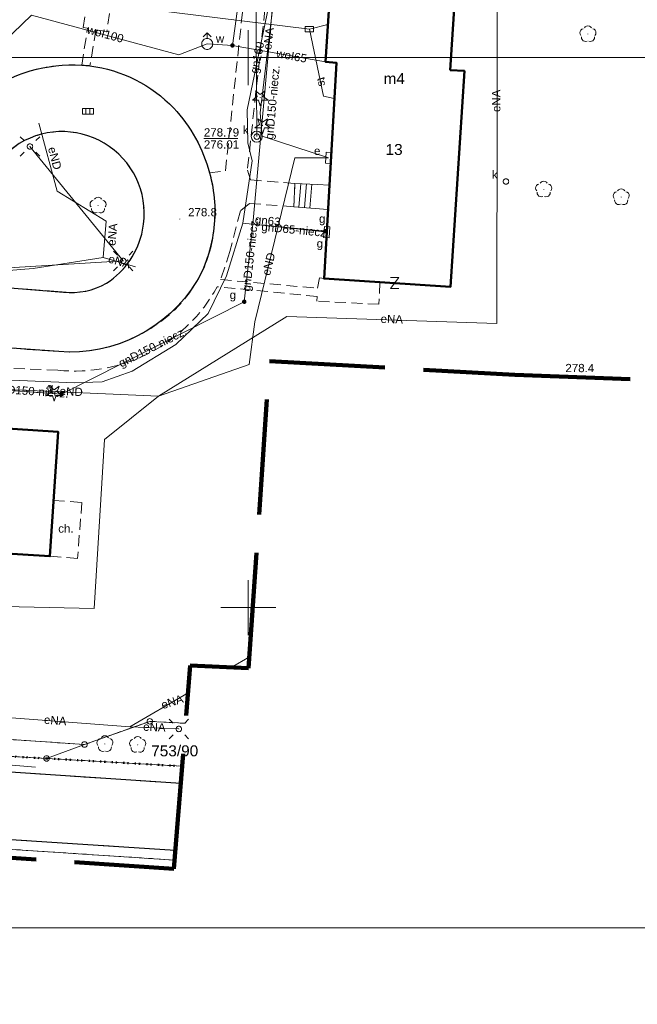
# Model space of a CAD drawing. Extents: x 0 to 6568752, y 0 to 5584302.
# Tile 27 of 58: x 6568579 to 6568635, y 5583914 to 5584003. Entities that reach past the tile are written whole.
import ezdxf
from ezdxf.enums import TextEntityAlignment as Align

# ---------------------------------------------------------------- set-up
doc = ezdxf.new("R2010")
doc.units = 0
doc.header["$PDSIZE"] = 0.75
for name, pattern in [('GAK', [3.5, 2, -0.7, 0.1, -0.7]), ('KROPK2', [1, 0.05, -0.95]), ('PRZER1-1', [1, 0.5, -0.5]), ('PRZER2-1', [1.5, 1, -0.5]), ('PRZER3-1', [2, 1.5, -0.5])]:
    doc.linetypes.add(name, pattern=pattern)
doc.layers.get('0').update_dxf_attribs({"linetype": 'CONTINUOUS'})
doc.layers.get('Defpoints').update_dxf_attribs({"linetype": 'CONTINUOUS'})
for name, color, linetype, lineweight in [('EGBS', 7, 'CONTINUOUS', 18), ('EGBU', 7, 'CONTINUOUS', 50), ('EGBU_O', 7, 'CONTINUOUS', 50), ('EGDE', 7, 'CONTINUOUS', 18), ('EGDE_O', 7, 'CONTINUOUS', 18), ('EGPG', 7, 'CONTINUOUS', 18), ('GEPADR_O', 7, 'CONTINUOUS', 18), ('GEPPHC', 7, 'CONTINUOUS', 18), ('GESJAE', 7, 'CONTINUOUS', 50), ('GUPPRZ_O', 7, 'CONTINUOUS', 18), ('OTKC', 7, 'CONTINUOUS', 18), ('OTKC_O', 7, 'CONTINUOUS', 18), ('OTKJ', 7, 'CONTINUOUS', 18), ('OTKK', 7, 'CONTINUOUS', 25), ('OTRN', 7, 'CONTINUOUS', 13), ('OTRN_O', 7, 'CONTINUOUS', 13), ('ramka sekcji', 7, 'CONTINUOUS', 18), ('siec', 7, 'GAK', 70), ('SUEO', 7, 'CONTINUOUS', 18), ('SUPK', 7, 'CONTINUOUS', 18), ('SUPW', 7, 'CONTINUOUS', 18), ('SUPW_O', 7, 'CONTINUOUS', 18), ('zakres', 6, 'PRZER3-1', 106)]:
    doc.layers.add(name, color=color, linetype=linetype, lineweight=lineweight)
for name, color, linetype, lineweight, true_color in [('EGUG', 7, 'CONTINUOUS', 18, 0x008000), ('OTZG', 7, 'CONTINUOUS', 18, 0x008000), ('OTZL', 7, 'CONTINUOUS', 18, 0x008000), ('SUEP', 1, 'CONTINUOUS', 18, 0xff0000), ('SUEP_O', 1, 'CONTINUOUS', 18, 0xff0000), ('SUES', 1, 'CONTINUOUS', 18, 0xff0000), ('SUES_O', 1, 'CONTINUOUS', 18, 0xff0000), ('SUGP', 7, 'CONTINUOUS', 18, 0xbfbf00), ('SUGP_O', 7, 'CONTINUOUS', 18, 0xbfbf00), ('SUGS', 7, 'CONTINUOUS', 18, 0xbfbf00), ('SUGS_O', 7, 'CONTINUOUS', 18, 0xbfbf00), ('SUGU', 7, 'CONTINUOUS', 18, 0xbfbf00), ('SUGU_O', 7, 'CONTINUOUS', 18, 0xbfbf00), ('SUGW', 7, 'CONTINUOUS', 18, 0xbfbf00), ('SUGW_O', 7, 'CONTINUOUS', 18, 0xbfbf00), ('SUKK', 7, 'CONTINUOUS', 18, 0x803300), ('SUKP', 7, 'CONTINUOUS', 18, 0x803300), ('SUKS', 7, 'CONTINUOUS', 18, 0x803300), ('SUKS_O', 7, 'CONTINUOUS', 18, 0x803300), ('SUTP', 7, 'CONTINUOUS', 18, 0xff9100), ('SUTP_O', 7, 'CONTINUOUS', 18, 0xff9100), ('SUWH', 5, 'CONTINUOUS', 18, 0x0000ff), ('SUWP', 5, 'CONTINUOUS', 18, 0x0000ff), ('SUWP_O', 5, 'CONTINUOUS', 18, 0x0000ff), ('SUWW', 5, 'CONTINUOUS', 18, 0x0000ff), ('SUWW_O', 5, 'CONTINUOUS', 18, 0x0000ff)]:
    doc.layers.add(name, color=color, linetype=linetype, lineweight=lineweight, true_color=true_color)
doc.styles.add('Arial', font='arial.ttf')
doc.styles.add('GEO-INFO', font='arial.ttf')
doc.dimstyles.get("Standard").update_dxf_attribs({"dimtxt": 0.18, "dimasz": 0.18, "dimexe": 0.18, "dimexo": 0.0625, "dimgap": 0.09, "dimtad": 0, "dimtih": 1, "dimtoh": 1, "dimdec": 4, "dimzin": 0, "dimdsep": 46, "dimtxsty": 'Standard', "dimcen": 0.09, "dimadec": 0, "dimazin": 0, "dimtfac": 1, "dimtdec": 4, "dimtofl": 0, "dimtmove": 0, "dimatfit": 3, "dimfxl": 0, "dimtolj": 1, "dimtzin": 0, "dimarcsym": 0})

# ---------------------------------------------------------------- blocks, each defined once
blk = doc.blocks.new('D_GSPRDL1')
blk.add_hatch(color=0).paths.add_polyline_path([(0, -0.045), (0.013906, -0.042798), (0.02645, -0.036406), (0.036406, -0.02645), (0.042798, -0.013906), (0.045, 0), (0.042798, 0.013906), (0.036406, 0.02645), (0.02645, 0.036406), (0.013906, 0.042798), (0, 0.045), (-0.013906, 0.042798), (-0.02645, 0.036406), (-0.036406, 0.02645), (-0.042798, 0.013906), (-0.045, 0), (-0.042798, -0.013906), (-0.036406, -0.02645), (-0.02645, -0.036406), (-0.013906, -0.042798)])
at = {"color": 0}
for points in [[(-0.635969, -0.134326), (-0.70458, -0.024001), (-0.731429, 0.103115), (-0.713292, 0.231763), (-0.652348, 0.346501), (-0.55591, 0.433559), (-0.435555, 0.482485)], [(-0.324277, 0.563333), (-0.240553, 0.662679), (-0.127956, 0.727494), (0, 0.75), (0.127956, 0.727494), (0.240553, 0.662679), (0.324277, 0.563333)], [(0.435555, 0.482485), (0.55591, 0.433559), (0.652348, 0.346501), (0.713292, 0.231763), (0.731429, 0.103115), (0.70458, -0.024001), (0.635969, -0.134326)], [(-0.068773, -0.646351), (-0.194901, -0.677512), (-0.324092, -0.663766), (-0.440839, -0.606763), (-0.531129, -0.513345), (-0.584125, -0.394725), (-0.593465, -0.265141)], [(0.593465, -0.265141), (0.584125, -0.394725), (0.531129, -0.513345), (0.440839, -0.606763), (0.324092, -0.663766), (0.194901, -0.677512), (0.068773, -0.646351)]]:
    blk.add_lwpolyline(points, dxfattribs=at)
blk = doc.blocks.new('D_GSPRDI1')
blk.add_hatch(color=0).paths.add_polyline_path([(0, -0.045), (0.013906, -0.042798), (0.02645, -0.036406), (0.036406, -0.02645), (0.042798, -0.013906), (0.045, 0), (0.042798, 0.013906), (0.036406, 0.02645), (0.02645, 0.036406), (0.013906, 0.042798), (0, 0.045), (-0.013906, 0.042798), (-0.02645, 0.036406), (-0.036406, 0.02645), (-0.042798, 0.013906), (-0.045, 0), (-0.042798, -0.013906), (-0.036406, -0.02645), (-0.02645, -0.036406), (-0.013906, -0.042798)])
at = {"color": 0}
blk.add_lwpolyline([(0.272471, 0.088531), (0.713338, -0.231778), (0.168396, -0.231778), (0, -0.750048), (-0.168396, -0.231778), (-0.713338, -0.231778), (-0.272471, 0.088531), (-0.440867, 0.606801), (0, 0.286493), (0.440867, 0.606801)], close=True, dxfattribs=at)
blk = doc.blocks.new('D_GSPWPN1')
blk.add_hatch(color=0).paths.add_polyline_path([(-0.045, 0), (-0.043467, -0.011647), (-0.038971, -0.0225), (-0.03182, -0.03182), (-0.0225, -0.038971), (-0.011647, -0.043467), (0, -0.045), (0.011647, -0.043467), (0.0225, -0.038971), (0.03182, -0.03182), (0.038971, -0.0225), (0.043467, -0.011647), (0.045, 0), (0.043467, 0.011647), (0.038971, 0.0225), (0.03182, 0.03182), (0.0225, 0.038971), (0.011647, 0.043467), (0, 0.045), (-0.011647, 0.043467), (-0.0225, 0.038971), (-0.03182, 0.03182), (-0.038971, 0.0225), (-0.043467, 0.011647)])
blk = doc.blocks.new('D_GUPIKP1_3')
at = {"color": 0}
blk.add_lwpolyline([(0.375, -0.25), (-0.375, -0.25), (-0.375, 0.25), (0.375, 0.25)], close=True, dxfattribs=at)
blk = doc.blocks.new('D_GUPESE1')
at = {"color": 0}
blk.add_lwpolyline([(-0.5, -0.25), (-0.5, 0.25), (0.5, 0.25), (0.5, -0.25)], close=True, dxfattribs=at)
blk = doc.blocks.new('D_GUPIWZ1_1')
at = {"color": 0}
blk.add_lwpolyline([(0, 0.25), (0.064705, 0.241481), (0.125, 0.216506), (0.176777, 0.176777), (0.216506, 0.125), (0.241481, 0.064705), (0.25, 0), (0.241481, -0.064705), (0.216506, -0.125), (0.176777, -0.176777), (0.125, -0.216506), (0.064705, -0.241481), (0, -0.25), (-0.064705, -0.241481), (-0.125, -0.216506), (-0.176777, -0.176777), (-0.216506, -0.125), (-0.241481, -0.064705), (-0.25, 0), (-0.241481, 0.064705), (-0.216506, 0.125), (-0.176777, 0.176777), (-0.125, 0.216506), (-0.064705, 0.241481)], close=True, dxfattribs=at)
blk = doc.blocks.new('D_GUPKKS1')
at = {"color": 0}
blk.add_lwpolyline([(0.5, -0.25), (-0.5, -0.25), (-0.5, 0.25), (0.5, 0.25)], close=True, dxfattribs=at)
for points in [[(-0.175, -0.25), (-0.175, 0.25)], [(0.175, -0.25), (0.175, 0.25)]]:
    blk.add_lwpolyline(points, dxfattribs=at)
blk = doc.blocks.new('D_GUPKSD1_1')
at = {"color": 0}
blk.add_lwpolyline([(0, 0.25), (0.064705, 0.241481), (0.125, 0.216506), (0.176777, 0.176777), (0.216506, 0.125), (0.241481, 0.064705), (0.25, 0), (0.241481, -0.064705), (0.216506, -0.125), (0.176777, -0.176777), (0.125, -0.216506), (0.064705, -0.241481), (0, -0.25), (-0.064705, -0.241481), (-0.125, -0.216506), (-0.176777, -0.176777), (-0.216506, -0.125), (-0.241481, -0.064705), (-0.25, 0), (-0.241481, 0.064705), (-0.216506, 0.125), (-0.176777, 0.176777), (-0.125, 0.216506), (-0.064705, 0.241481)], close=True, dxfattribs=at)
blk = doc.blocks.new('D_GUPGSG1')
at = {"color": 0}
blk.add_lwpolyline([(-0.5, -0.25), (-0.5, 0.25), (0.5, 0.25), (0.5, -0.25)], close=True, dxfattribs=at)
blk = doc.blocks.new('D_GUPGZA1')
blk.add_hatch(color=0).paths.add_polyline_path([(-0.2, 0), (-0.193185, -0.051764), (-0.173205, -0.1), (-0.141421, -0.141421), (-0.1, -0.173205), (-0.051764, -0.193185), (0, -0.2), (0.051764, -0.193185), (0.1, -0.173205), (0.141421, -0.141421), (0.173205, -0.1), (0.193185, -0.051764), (0.2, 0), (0.193185, 0.051764), (0.173205, 0.1), (0.141421, 0.141421), (0.1, 0.173205), (0.051764, 0.193185), (0, 0.2), (-0.051764, 0.193185), (-0.1, 0.173205), (-0.141421, 0.141421), (-0.173205, 0.1), (-0.193185, 0.051764)])
blk = doc.blocks.new('D_GUPGUT1')
blk.add_hatch(color=0).paths.add_polyline_path([(-0.2, 0), (-0.193185, -0.051764), (-0.173205, -0.1), (-0.141421, -0.141421), (-0.1, -0.173205), (-0.051764, -0.193185), (0, -0.2), (0.051764, -0.193185), (0.1, -0.173205), (0.141421, -0.141421), (0.173205, -0.1), (0.193185, -0.051764), (0.2, 0), (0.193185, 0.051764), (0.173205, 0.1), (0.141421, 0.141421), (0.1, 0.173205), (0.051764, 0.193185), (0, 0.2), (-0.051764, 0.193185), (-0.1, 0.173205), (-0.141421, 0.141421), (-0.173205, 0.1), (-0.193185, 0.051764)])
blk = doc.blocks.new('D_GUPWZA1')
blk.add_hatch(color=0).paths.add_polyline_path([(-0.2, 0), (-0.193185, -0.051764), (-0.173205, -0.1), (-0.141421, -0.141421), (-0.1, -0.173205), (-0.051764, -0.193185), (0, -0.2), (0.051764, -0.193185), (0.1, -0.173205), (0.141421, -0.141421), (0.173205, -0.1), (0.193185, -0.051764), (0.2, 0), (0.193185, 0.051764), (0.173205, 0.1), (0.141421, 0.141421), (0.1, 0.173205), (0.051764, 0.193185), (0, 0.2), (-0.051764, 0.193185), (-0.1, 0.173205), (-0.141421, 0.141421), (-0.173205, 0.1), (-0.193185, 0.051764)])
blk = doc.blocks.new('D_GUPWDT1')
at = {"color": 0}
for points in [[(-0.353553, 0.646447), (0, 1), (0.353553, 0.646447)], [(0, 0.5), (0, 1)]]:
    blk.add_lwpolyline(points, dxfattribs=at)
blk.add_lwpolyline([(0, 0.5), (0.086824, 0.492404), (0.17101, 0.469846), (0.25, 0.433013), (0.321394, 0.383022), (0.383022, 0.321394), (0.433013, 0.25), (0.469846, 0.17101), (0.492404, 0.086824), (0.5, 0), (0.492404, -0.086824), (0.469846, -0.17101), (0.433013, -0.25), (0.377875, -0.32743), (0.309079, -0.393027), (0.229113, -0.444418), (0.140866, -0.479746), (0.047528, -0.497736), (-0.047528, -0.497736), (-0.140866, -0.479746), (-0.229113, -0.444418), (-0.309079, -0.393027), (-0.377875, -0.32743), (-0.433013, -0.25), (-0.4725, -0.163534), (-0.494911, -0.071157), (-0.499434, 0.023791), (-0.485906, 0.117879), (-0.454816, 0.207708), (-0.407288, 0.290028), (-0.34504, 0.361867), (-0.27032, 0.420627), (-0.185831, 0.464184), (-0.094626, 0.490964)], close=True, dxfattribs=at)
blk = doc.blocks.new('D_GEPPHC1')
at = {"color": 0}
blk.add_lwpolyline([(-0.375, 0.5), (0.375, 0.5), (-0.375, -0.5), (0.375, -0.5)], dxfattribs=at)
blk = doc.blocks.new('D_GEPPGD1_1')
at = {"color": 0}
blk.add_lwpolyline([(0, 0.25), (0.077254, 0.237764), (0.146946, 0.202254), (0.202254, 0.146946), (0.237764, 0.077254), (0.25, 0), (0.237764, -0.077254), (0.202254, -0.146946), (0.146946, -0.202254), (0.077254, -0.237764), (0, -0.25), (-0.077254, -0.237764), (-0.146946, -0.202254), (-0.202254, -0.146946), (-0.237764, -0.077254), (-0.25, 0), (-0.237764, 0.077254), (-0.202254, 0.146946), (-0.146946, 0.202254), (-0.077254, 0.237764)], close=True, dxfattribs=at)
blk = doc.blocks.new('D_GUPELA2')
blk.add_hatch(color=0).paths.add_polyline_path([(-0.001087, 0.044987), (0.011881, 0.043403), (0.021281, 0.03965), (0.030065, 0.033482), (0.038133, 0.023893), (0.043117, 0.012881), (0.044986, 0.001113), (0.044323, -0.007777), (0.040557, -0.019497), (0.033417, -0.030138), (0.024849, -0.037517), (0.013788, -0.042836), (0.002013, -0.044955), (-0.00982, -0.043916), (-0.020466, -0.040077), (-0.029541, -0.033946), (-0.036867, -0.025804), (-0.04187, -0.01649), (-0.04461, -0.005909), (-0.044532, 0.006476), (-0.041285, 0.017903), (-0.034764, 0.028574), (-0.024479, 0.03776), (-0.013449, 0.042943)])
at = {"color": 0}
for points in [[(-0.883883, 0.883883), (-0.53033, 0.53033)], [(0.883883, 0.883883), (0.53033, 0.53033)], [(-0.883883, -0.883883), (-0.53033, -0.53033)], [(0.883883, -0.883883), (0.53033, -0.53033)]]:
    blk.add_lwpolyline(points, dxfattribs=at)
blk = doc.blocks.new('D_GUPELA1')
at = {"color": 0}
blk.add_lwpolyline([(0, 0.25), (0.064705, 0.241481), (0.125, 0.216506), (0.176777, 0.176777), (0.216506, 0.125), (0.241481, 0.064705), (0.25, 0), (0.241481, -0.064705), (0.216506, -0.125), (0.176777, -0.176777), (0.125, -0.216506), (0.064705, -0.241481), (0, -0.25), (-0.064705, -0.241481), (-0.125, -0.216506), (-0.176777, -0.176777), (-0.216506, -0.125), (-0.241481, -0.064705), (-0.25, 0), (-0.241481, 0.064705), (-0.216506, 0.125), (-0.176777, 0.176777), (-0.125, 0.216506), (-0.064705, 0.241481)], close=True, dxfattribs=at)
blk = doc.blocks.new('*D45')
at = {"layer": 'Defpoints', "color": 0, "lineweight": 40}
for p in [(6568647.5, 5584150), (6568650, 5584150), (0, 0)]:
    blk.add_point(p, dxfattribs=at)
at = {"layer": 'ramka sekcji', "color": 0, "lineweight": -2}
blk.add_line((6568649.938, 5584150), (6568647.5, 5584150), dxfattribs=at)
at = {"layer": 'ramka sekcji', "color": 0, "insert": (6568644.106, 5584150), "char_height": 0.75, "attachment_point": 5, "style": 'GEO-INFO'}
blk.add_mtext('\\A1;5584150.0000', dxfattribs=at)
blk = doc.blocks.new('*D46')
at = {"layer": 'Defpoints', "color": 0, "lineweight": 40}
for p in [(6568650, 5584152.5), (6568650, 5584150), (0, 0)]:
    blk.add_point(p, dxfattribs=at)
at = {"layer": 'ramka sekcji', "color": 0, "lineweight": -2}
blk.add_line((6568650, 5584150.062), (6568650, 5584152.5), dxfattribs=at)
at = {"layer": 'ramka sekcji', "color": 0, "insert": (6568650, 5584155.896), "char_height": 0.75, "attachment_point": 5, "rotation": 90, "style": 'GEO-INFO'}
blk.add_mtext('\\A1;6568650.0000', dxfattribs=at)

msp = doc.modelspace()

# ---------------------------------------------------------------- linework, layer by layer
at = {"layer": 'EGBS', "color": 0, "linetype": 'Continuous', "lineweight": 18, "elevation": 10.18}
msp.add_lwpolyline([(6568604.25, 5583988.56), (6568604.14, 5583986.44), (6568606.07, 5583986.28), (6568607.25003, 5583986.18059), (6568607.37678, 5583988.4071), (6568606.26, 5583988.46)], close=True, dxfattribs=at)
for points in [[(6568604.60671, 5583986.40131), (6568604.78347, 5583988.53346)], [(6568605.105, 5583986.36), (6568605.28312, 5583988.5086)], [(6568605.60329, 5583986.31869), (6568605.78278, 5583988.48374)]]:
    msp.add_lwpolyline(points, dxfattribs=at)
at = {"layer": 'EGBU', "color": 0, "linetype": 'Continuous', "lineweight": 50, "elevation": 10.18}
for points in [[(6568618.35, 5583998.85), (6568619.65, 5583998.78), (6568618.39, 5583979.16), (6568606.89262, 5583979.90249), (6568608.01, 5583999.53), (6568607.03, 5583999.61), (6568608.13, 5584016.8), (6568619.46, 5584016.09)], [(6568545.09, 5583954.28), (6568545.77, 5583965.55), (6568565.44, 5583964.39), (6568565.61, 5583967.09), (6568582.7404, 5583965.97019), (6568581.98601, 5583954.66959), (6568564.8, 5583955.73), (6568564.58, 5583952.93)]]:
    msp.add_lwpolyline(points, close=True, dxfattribs=at)
at = {"layer": 'EGDE', "color": 0, "linetype": 'Continuous', "elevation": 10.22}
for points in [[(6568594.31055, 5583939.47691), (6568591.06023, 5583939.65534), (6568585.12694, 5583937.54872), (6568482.90911, 5583944.55214), (6568370.44353, 5583952.88368), (6568294.32233, 5583957.98331), (6568295.92847, 5583986.21622), (6568307.93382, 5584034.73468), (6568319.9193, 5584083.24287), (6568320.72616, 5584086.59352), (6568329.45932, 5584084.84591), (6568374.48985, 5584081.95589), (6568374.92948, 5584088.19204), (6568391.77674, 5584086.94902), (6568441.65482, 5584081.9513), (6568491.15577, 5584079.0589), (6568538.06756, 5584076.86319), (6568558.47556, 5584075.58605), (6568583.6998, 5584038.16817), (6568609.00522, 5584036.3441), (6568644.22449, 5584009.45582)], [(6568455.74272, 5583943.342), (6568470.18479, 5583942.48802), (6568484.61672, 5583941.64391), (6568501.75009, 5583940.70461), (6568518.83334, 5583939.77466), (6568555.7519, 5583937.77022), (6568581.68298, 5583936.28424), (6568593.99258, 5583935.5803)], [(6568585.12694, 5583937.54872), (6568591.06023, 5583939.65534), (6568594.31055, 5583939.47691)], [(6568593.99258, 5583935.5803), (6568581.68298, 5583936.28424), (6568585.12694, 5583937.54872)], [(6568475.79954, 5583934.17784), (6568521.07652, 5583931.78293), (6568593.29603, 5583927.04441)], [(6568593.29603, 5583927.04441), (6568521.07652, 5583931.78293), (6568475.79954, 5583934.17784)]]:
    msp.add_lwpolyline(points, dxfattribs=at)
msp.add_lwpolyline([(6568294.32233, 5583957.98331), (6568370.44353, 5583952.88368), (6568482.90911, 5583944.55214), (6568585.12694, 5583937.54872), (6568581.68298, 5583936.28424), (6568555.7519, 5583937.77022), (6568518.83334, 5583939.77466), (6568501.75009, 5583940.70461), (6568484.61672, 5583941.64391), (6568470.18479, 5583942.48802), (6568455.74272, 5583943.342), (6568440.05974, 5583944.25999), (6568422.02493, 5583945.3077), (6568384.89553, 5583947.37946), (6568347.08402, 5583949.61245), (6568329.64942, 5583950.6479), (6568293.66008, 5583952.72437), (6568294.26523, 5583956.9825)], close=True, dxfattribs=at)
at = {"layer": 'EGUG', "color": 0, "linetype": 'PRZER1-1', "lineweight": 18, "elevation": 10.08}
for points in [[(6568593.99258, 5583935.5803), (6568581.68298, 5583936.28424), (6568555.7519, 5583937.77022), (6568518.83334, 5583939.77466), (6568501.75009, 5583940.70461), (6568484.61672, 5583941.64391), (6568470.18479, 5583942.48802), (6568455.74272, 5583943.342), (6568440.05974, 5583944.25999), (6568422.02493, 5583945.3077), (6568384.89553, 5583947.37946), (6568347.08402, 5583949.61245), (6568329.64942, 5583950.6479), (6568293.66008, 5583952.72437), (6568292.84874, 5583952.82392), (6568273.1723, 5583953.99051), (6568262.61008, 5583954.10444), (6568261.2106, 5583954.0564), (6568251.21944, 5583954.86774), (6568249.43294, 5583955.01221)], [(6568249.43294, 5583955.01221), (6568251.21944, 5583954.86774), (6568261.2106, 5583954.0564), (6568262.61008, 5583954.10444), (6568273.1723, 5583953.99051), (6568292.84874, 5583952.82392), (6568293.66008, 5583952.72437), (6568329.64942, 5583950.6479), (6568347.08402, 5583949.61245), (6568384.89553, 5583947.37946), (6568422.02493, 5583945.3077), (6568440.05974, 5583944.25999), (6568455.74272, 5583943.342), (6568470.18479, 5583942.48802), (6568484.61672, 5583941.64391), (6568501.75009, 5583940.70461), (6568518.83334, 5583939.77466), (6568555.7519, 5583937.77022), (6568581.68298, 5583936.28424), (6568593.99258, 5583935.5803)], [(6568370.44353, 5583952.88368), (6568482.90911, 5583944.55214), (6568585.12694, 5583937.54872), (6568591.06023, 5583939.65534), (6568594.31055, 5583939.47691)], [(6568594.31055, 5583939.47691), (6568591.06023, 5583939.65534), (6568585.12694, 5583937.54872), (6568482.90911, 5583944.55214), (6568370.44353, 5583952.88368)], [(6568475.79954, 5583934.17784), (6568521.07652, 5583931.78293), (6568593.29603, 5583927.04441)], [(6568593.29603, 5583927.04441), (6568521.07652, 5583931.78293), (6568475.79954, 5583934.17784)]]:
    msp.add_lwpolyline(points, dxfattribs=at)
at = {"layer": 'GESJAE', "color": 0, "linetype": 'KROPK2', "lineweight": 50, "elevation": 10.22}
for points in [[(6568593.99258, 5583935.5803), (6568581.68298, 5583936.28424), (6568555.7519, 5583937.77022), (6568518.83334, 5583939.77466), (6568501.75009, 5583940.70461), (6568484.61672, 5583941.64391), (6568470.18479, 5583942.48802), (6568455.74272, 5583943.342), (6568440.05974, 5583944.25999), (6568422.02493, 5583945.3077), (6568384.89553, 5583947.37946), (6568347.08402, 5583949.61245), (6568329.64942, 5583950.6479), (6568293.66008, 5583952.72437), (6568292.84874, 5583952.82392), (6568273.1723, 5583953.99051), (6568262.61008, 5583954.10444), (6568261.2106, 5583954.0564), (6568251.21944, 5583954.86774), (6568249.43294, 5583955.01221)], [(6568249.43294, 5583955.01221), (6568251.21944, 5583954.86774), (6568261.2106, 5583954.0564), (6568262.61008, 5583954.10444), (6568273.1723, 5583953.99051), (6568292.84874, 5583952.82392), (6568293.66008, 5583952.72437), (6568329.64942, 5583950.6479), (6568347.08402, 5583949.61245), (6568384.89553, 5583947.37946), (6568422.02493, 5583945.3077), (6568440.05974, 5583944.25999), (6568455.74272, 5583943.342), (6568470.18479, 5583942.48802), (6568484.61672, 5583941.64391), (6568501.75009, 5583940.70461), (6568518.83334, 5583939.77466), (6568555.7519, 5583937.77022), (6568581.68298, 5583936.28424), (6568593.99258, 5583935.5803)]]:
    msp.add_lwpolyline(points, dxfattribs=at)
at = {"layer": 'GUPPRZ_O', "color": 0, "linetype": 'Continuous', "lineweight": 13, "elevation": 10.8, "flags": 128}
msp.add_lwpolyline([(6568595.97079, 5583992.64935), (6568599.05079, 5583992.64935)], dxfattribs=at)
at = {"layer": 'OTKC', "color": 0, "linetype": 'PRZER2-1', "lineweight": 18, "elevation": 10.18}
msp.add_lwpolyline([(6568588.12, 5584008.46), (6568587.15, 5584002.37), (6568586.17, 5584002.51), (6568585.62, 5583999.25), (6568584.87, 5583999.31), (6568585.41, 5584002.66), (6568585, 5584002.72), (6568585.91, 5584008.79)], dxfattribs=at)
for points in [[(6568566.46, 5583974.42), (6568582.79, 5583973.27, 0.15614817), (6568590.81, 5583975.18, 0.13382563), (6568595.31, 5583979.63, 0.19804849), (6568596.48, 5583989.53), (6568597.93, 5583989.7), (6568599.71, 5584006.27)], [(6568601.68, 5584005.85), (6568599.93, 5583989.77), (6568600.22, 5583988.88), (6568604.25, 5583988.56), (6568604.14, 5583986.44), (6568600.11, 5583986.74), (6568599.29, 5583986.06), (6568598.34, 5583982.36), (6568597.49, 5583979.82), (6568606.29, 5583979.03), (6568606.47, 5583979.98), (6568606.89262, 5583979.90249), (6568611.97, 5583979.56), (6568611.88, 5583977.57), (6568606.25, 5583977.86), (6568606.27, 5583978.28), (6568597.19, 5583979.17, -0.30309767), (6568582.7, 5583971.58), (6568575.35, 5583971.86)]]:
    msp.add_lwpolyline(points, format="xyb", dxfattribs=at)
msp.add_lwpolyline([(6568582.32335, 5583959.72284), (6568584.89, 5583959.56), (6568584.49, 5583954.47), (6568581.98601, 5583954.66959)], close=True, dxfattribs=at)
at = {"layer": 'OTKJ', "color": 0, "linetype": 'PRZER3-1', "lineweight": 18, "elevation": 10.18}
msp.add_lwpolyline([(6568574.96, 5583995.82, -0.11542334), (6568580.2, 5583998.8, -0.08151273), (6568584.87, 5583999.31, -0.01541323), (6568585.62, 5583999.25, -0.16949842), (6568593.23, 5583995.41, -0.12259514), (6568596.48, 5583989.53, -0.10340964), (6568596.84, 5583984.19, -0.10093638), (6568595.31, 5583979.63, -0.27999722), (6568582.79, 5583973.27), (6568566.46, 5583974.42)], format="xyb", dxfattribs=at)
msp.add_lwpolyline([(6568564.98, 5583981.46, 0.79386619), (6568565.65, 5583980.11), (6568583.21, 5583978.68, 0.15679867), (6568587.14, 5583979.49, 0.20186797), (6568590.41, 5583984.31, 0.6545375), (6568579.2, 5583992.18)], format="xyb", close=True, dxfattribs=at)
for points in [[(6568593.36913, 5583927.94024), (6568543.91, 5583931.15), (6568534.71, 5583931.94), (6568529.09, 5583932.43), (6568523.49, 5583932.78), (6568521.24, 5583932.63), (6568515.01, 5583933.41), (6568509.55728, 5583933.95163), (6568503.65, 5583934.16), (6568497.17612, 5583934.43965), (6568485.59074, 5583935.3109), (6568476.32, 5583936.13), (6568472.97, 5583936.26), (6568462.13971, 5583937.01223), (6568449.07, 5583937.92), (6568444.68, 5583938.19), (6568439.54, 5583938.66), (6568422.95, 5583939.56), (6568411.48, 5583940.34), (6568402.93, 5583940.93)], [(6568529.09, 5583938.51), (6568545.16, 5583937.26), (6568593.86399, 5583934.00454)]]:
    msp.add_lwpolyline(points, dxfattribs=at)
at = {"layer": 'OTKK', "color": 0, "linetype": 'Continuous', "lineweight": 25, "elevation": 10.18}
msp.add_lwpolyline([(6568574.96, 5583995.82, -0.11542334), (6568580.2, 5583998.8, -0.08151273), (6568584.87, 5583999.31, -0.01541323), (6568585.62, 5583999.25, -0.16949842), (6568593.23, 5583995.41, -0.12259514), (6568596.48, 5583989.53, -0.10340964), (6568596.84, 5583984.19, -0.10093638), (6568595.31, 5583979.63, -0.27999722), (6568582.79, 5583973.27), (6568566.46, 5583974.42)], format="xyb", dxfattribs=at)
msp.add_lwpolyline([(6568564.98, 5583981.46, 0.79386619), (6568565.65, 5583980.11), (6568583.21, 5583978.68, 0.15679867), (6568587.14, 5583979.49, 0.20186797), (6568590.41, 5583984.31, 0.6545375), (6568579.2, 5583992.18)], format="xyb", close=True, dxfattribs=at)
for points in [[(6568593.86399, 5583934.00454), (6568545.16, 5583937.26), (6568529.09, 5583938.51), (6568527.89, 5583939.37), (6568526.7, 5583940.67), (6568526.25, 5583941.81), (6568526.08, 5583943.45), (6568526.06, 5583945.12), (6568526.69, 5583952.58), (6568526.77, 5583953.25), (6568527.18, 5583954.12), (6568527.93, 5583954.95), (6568528.58, 5583955.25), (6568529, 5583955.4), (6568530.02, 5583955.43), (6568544.14, 5583954.48), (6568544.6, 5583960.02), (6568541.85, 5583960.25), (6568538.96, 5583960.48)], [(6568543.91, 5583931.15), (6568593.36913, 5583927.94024)]]:
    msp.add_lwpolyline(points, dxfattribs=at)
at = {"layer": 'ramka sekcji', "color": 0}
for p, q in [((6568600, 5584000), (6568600, 5584002.5)), ((6568676.7409, 5584000), (6568400, 5584000)), ((6568600, 5584000), (6568597.5, 5584000)), ((6568600, 5584000), (6568600, 5583997.5)), ((6568600, 5584000), (6568602.5, 5584000)), ((6568600, 5583950), (6568600, 5583952.5)), ((6568600, 5583950), (6568597.5, 5583950)), ((6568600, 5583950), (6568600, 5583947.5)), ((6568600, 5583950), (6568602.5, 5583950))]:
    msp.add_line(p, q, dxfattribs=at)
at = {"layer": 'siec', "color": 0, "linetype": 'ByBlock', "lineweight": 20}
msp.add_lwpolyline([(6568734.39713, 5584289.91756), (6568240.9245, 5584289.91756), (6568240.9245, 5583920.87902), (6568734.39713, 5583920.87902)], close=True, dxfattribs=at)
at = {"layer": 'SUEP', "linetype": 'Continuous', "lineweight": 18, "elevation": 10.14}
for points in [[(6568591.84922, 5583969.21782), (6568603.50663, 5583976.4686), (6568622.5865, 5583975.8144), (6568622.6444, 5584016.31829), (6568617.76016, 5584029.8064), (6568618.47051, 5584043.74663), (6568620.21056, 5584049.95953), (6568617.64449, 5584051.96662), (6568618.73173, 5584062.17458), (6568620.09776, 5584075.00001), (6568619.53545, 5584088.36379), (6568604.02591, 5584090.56413), (6568599.66503, 5584092.15806), (6568596.68181, 5584091.84144), (6568595.6, 5584090.99)], [(6568602.23904, 5584004.59904), (6568601.07785, 5583994.97874), (6568601.25529, 5583992.85086), (6568607.31, 5583990.89)], [(6568580.97938, 5583994.03249), (6568582.63324, 5583987.85852), (6568587.10365, 5583985.13791)], [(6568536.64, 5583989.93), (6568543.98, 5583988.64), (6568550.85, 5583985.14), (6568570.3, 5583980.4), (6568588.64, 5583981.51), (6568580.17, 5583991.92)], [(6568607.31, 5583990.89), (6568604.25067, 5583990.89931), (6568600.61072, 5583975.97924), (6568600.09289, 5583972.08427), (6568591.84922, 5583969.21782)], [(6568586.82007, 5583981.8169), (6568587.10365, 5583985.13791)], [(6568571.88718, 5583980.12145), (6568580.44892, 5583980.81182), (6568586.82007, 5583981.8169)], [(6568586.82007, 5583981.8169), (6568589.74768, 5583980.96166)], [(6568591.84922, 5583969.21782), (6568575.98316, 5583969.90643), (6568570.81136, 5583969.94369), (6568566.31514, 5583970.00686), (6568565.00212, 5583970.69899), (6568555.1968, 5583971.13268), (6568555.03505, 5583969.8715), (6568554.33, 5583965.29)], [(6568591.84922, 5583969.21782), (6568586.92969, 5583965.27412), (6568586.01752, 5583949.92117), (6568573.69298, 5583950.20238), (6568547.64978, 5583951.11587)], [(6568598.4441, 5583944.55764), (6568600.10661, 5583945.53476)], [(6568589.24658, 5583939.15193), (6568575.67638, 5583940.17515), (6568553.31026, 5583941.40325), (6568547.45342, 5583941.84164)], [(6568589.24658, 5583939.15193), (6568594.5378, 5583942.26177)], [(6568589.24658, 5583939.15193), (6568593.70091, 5583938.96362)]]:
    msp.add_lwpolyline(points, dxfattribs=at)
at = {"layer": 'SUGP', "color": 0, "linetype": 'Continuous', "lineweight": 18, "elevation": 10.14}
for points in [[(6568602.39468, 5584009.15947), (6568602.19592, 5584004.63958), (6568600.41988, 5583984.84924), (6568599.64462, 5583977.80473), (6568583.04064, 5583969.40812), (6568577.55835, 5583969.78749), (6568570.80786, 5583970.25352), (6568546.90448, 5583971.0015), (6568531.38191, 5583971.50148), (6568522.94, 5583973.07), (6568520.02153, 5583972.78616), (6568522.94278, 5583992.41225), (6568523.67456, 5584007.01875), (6568524.53384, 5584030.89757), (6568524.62, 5584031.05), (6568524.24, 5584031.08), (6568523.37, 5584031.2)], [(6568589.45, 5583971.5), (6568593.43, 5583973.91), (6568596.35, 5583976.74), (6568598.03, 5583980.15), (6568599.51, 5583984.96), (6568600.35, 5583990.62), (6568599.96, 5583992.25), (6568599.9, 5583995.24), (6568601.87, 5584004.73), (6568602.72, 5584008.91)], [(6568599.51, 5583984.96), (6568606.38, 5583984.22)], [(6568600.41988, 5583984.84924), (6568607, 5583984.21)], [(6568606.38, 5583984.22), (6568607.13359, 5583984.13522)], [(6568570.95, 5583970.96), (6568571.34, 5583970.99), (6568584.21, 5583970.42), (6568586.72, 5583970.53), (6568589.45, 5583971.5)]]:
    msp.add_lwpolyline(points, dxfattribs=at)
at = {"layer": 'SUKP', "color": 0, "linetype": 'Continuous', "lineweight": 18, "elevation": 10.14}
msp.add_lwpolyline([(6568600.77637, 5583992.80962), (6568600.70849, 5584007.40765), (6568589.22266, 5584007.76752), (6568577.22512, 5584011.91648), (6568564.32055, 5584016.33149), (6568556.63, 5584019.17)], dxfattribs=at)
at = {"layer": 'SUPK', "color": 0, "linetype": 'Continuous', "lineweight": 18, "elevation": 10.14}
msp.add_lwpolyline([(6568600.77637, 5583992.30962, -1), (6568600.77637, 5583993.30962, -1)], format="xyb", close=True, dxfattribs=at)
at = {"layer": 'SUTP', "color": 0, "linetype": 'Continuous', "lineweight": 18, "elevation": 10.14}
for points in [[(6568522.49483, 5584020.20214), (6568544.68411, 5584012.78347), (6568551.1538, 5584011.29372), (6568572.84344, 5584006.63784), (6568605.56024, 5584002.57709)], [(6568605.56024, 5584002.57709), (6568607.247, 5584003.0011)], [(6568605.56024, 5584002.57709), (6568606.82889, 5583996.48296), (6568607.82449, 5583996.27135)]]:
    msp.add_lwpolyline(points, dxfattribs=at)
at = {"layer": 'SUWP', "color": 0, "linetype": 'Continuous', "lineweight": 18, "elevation": 10.14}
for points in [[(6568598.56818, 5584001.09917), (6568602.77301, 5584031.78604), (6568602.92248, 5584032.87692)], [(6568533.83236, 5583975.62074), (6568533.16408, 5583985.03832), (6568559.28195, 5583983.59964), (6568580.30141, 5584003.86768)], [(6568598.56818, 5584001.09917), (6568596.27227, 5584001.23937), (6568593.70662, 5584000.2439), (6568580.30141, 5584003.86768)], [(6568598.56818, 5584001.09917), (6568607.03, 5583999.61)], [(6568532.26, 5583952.21), (6568532.46974, 5583938.58028), (6568562.53185, 5583937.03753), (6568580.683, 5583935.5013)]]:
    msp.add_lwpolyline(points, dxfattribs=at)
at = {"layer": 'zakres', "color": 0, "ltscale": 7}
msp.add_lwpolyline([(6568248.9828, 5583949.49809), (6568593.23088, 5583926.24598), (6568594.73885, 5583944.72564), (6568600.03506, 5583944.48551), (6568601.93947, 5583972.41355), (6568624.21788, 5583971.15638), (6568661.45926, 5583969.71449), (6568667.75842, 5584103.27503), (6568620.63994, 5584106.09947), (6568620.96872, 5584115.5807), (6568625.17121, 5584115.63721), (6568627.02161, 5584150.96538), (6568590.71801, 5584153.27937), (6568592.77721, 5584185.3763), (6568538.50559, 5584204.10606), (6568463.99933, 5584229.86642), (6568419.28314, 5584244.20999), (6568355.04246, 5584262.48696)], dxfattribs=at)

# ---------------------------------------------------------------- block references
at = {"layer": 'EGPG', "color": 0, "linetype": 'Continuous', "lineweight": 18}
for p in [(6568591.06023, 5583939.65534, 10.24), (6568585.12694, 5583937.54872, 10.24), (6568581.68298, 5583936.28424, 10.24)]:
    msp.add_blockref('D_GEPPGD1_1', p, dxfattribs=at)
at = {"layer": 'GEPPHC', "color": 0, "linetype": 'Continuous', "lineweight": 18}
msp.add_blockref('D_GEPPHC1', (6568613.319, 5583979.51007, 10.24), dxfattribs=at)
at = {"layer": 'OTRN', "color": 0, "linetype": 'Continuous', "lineweight": 13}
for p in [(6568593.79, 5583985.32, 10.08), (6568628.07, 5583971.15, 10.08)]:
    msp.add_blockref('D_GSPWPN1', p, dxfattribs=at)
at = {"layer": 'OTZG', "color": 0, "linetype": 'Continuous', "lineweight": 18}
for p in [(6568601.09, 5583996.36, 10.12), (6568601.31, 5583993.83, 10.12), (6568582.38, 5583969.52, 10.12)]:
    msp.add_blockref('D_GSPRDI1', p, dxfattribs=at)
at = {"layer": 'OTZL', "color": 0, "linetype": 'Continuous', "lineweight": 18}
for p in [(6568630.87, 5584002.14, 10.12), (6568626.85, 5583988.02, 10.12), (6568633.89, 5583987.32, 10.12), (6568586.36, 5583986.55, 10.12), (6568586.98, 5583937.6, 10.12), (6568589.96, 5583937.53, 10.12)]:
    msp.add_blockref('D_GSPRDL1', p, dxfattribs=at)
at = {"layer": 'SUEO', "color": 0, "linetype": 'Continuous', "lineweight": 18}
for name, p in [('D_GUPELA2', (6568580.17, 5583991.92, 10.15)), ('D_GUPELA1', (6568580.17, 5583991.92, 10.16)), ('D_GUPELA2', (6568588.64, 5583981.51, 10.15)), ('D_GUPELA1', (6568588.64, 5583981.51, 10.16)), ('D_GUPELA2', (6568593.70091, 5583938.96362, 10.15)), ('D_GUPELA1', (6568593.70091, 5583938.96362, 10.16))]:
    msp.add_blockref(name, p, dxfattribs=at)
at = {"layer": 'SUES', "linetype": 'Continuous', "lineweight": 18, "rotation": 87.1895130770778}
msp.add_blockref('D_GUPESE1', (6568607.31, 5583990.89, 10.16), dxfattribs=at)
at = {"layer": 'SUGS', "color": 0, "linetype": 'Continuous', "lineweight": 18, "rotation": 265.6852303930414}
msp.add_blockref('D_GUPGSG1', (6568607.13359, 5583984.13522, 10.16), dxfattribs=at)
at = {"layer": 'SUGU', "color": 0, "linetype": 'Continuous', "lineweight": 18}
for p in [(6568599.64462, 5583977.80473, 10.16), (6568583.04064, 5583969.40812, 10.16)]:
    msp.add_blockref('D_GUPGUT1', p, dxfattribs=at)
at = {"layer": 'SUGW', "color": 0, "linetype": 'Continuous', "lineweight": 18}
msp.add_blockref('D_GUPGZA1', (6568607, 5583984.21, 10.16), dxfattribs=at)
at = {"layer": 'SUKK', "color": 0, "linetype": 'Continuous', "lineweight": 18}
msp.add_blockref('D_GUPKKS1', (6568585.43, 5583995.11, 10.16), dxfattribs=at)
at = {"layer": 'SUKS', "color": 0, "linetype": 'Continuous', "lineweight": 18}
msp.add_blockref('D_GUPKSD1_1', (6568623.42, 5583988.74, 10.16), dxfattribs=at)
at = {"layer": 'SUPK', "color": 0, "linetype": 'Continuous', "lineweight": 18}
msp.add_blockref('D_GUPIKP1_3', (6568605.56024, 5584002.57709, 10.16), dxfattribs=at)
at = {"layer": 'SUPW', "color": 0, "linetype": 'Continuous', "lineweight": 18}
msp.add_blockref('D_GUPIWZ1_1', (6568600.77637, 5583992.80962, 10.18), dxfattribs=at)
at = {"layer": 'SUWH', "color": 0, "linetype": 'Continuous', "lineweight": 18}
msp.add_blockref('D_GUPWDT1', (6568596.27227, 5584001.23937, 10.16), dxfattribs=at)
at = {"layer": 'SUWW', "color": 0, "linetype": 'Continuous', "lineweight": 18}
msp.add_blockref('D_GUPWZA1', (6568598.56818, 5584001.09917, 10.16), dxfattribs=at)

# ---------------------------------------------------------------- texts
at = {"layer": 'EGBU_O', "color": 0, "linetype": 'Continuous', "lineweight": 0, "style": 'Arial'}
msp.add_text('m4', height=1, dxfattribs=at).set_placement((6568613.27131, 5583997.59075, 10.8), align=Align.CENTER)
at = {"layer": 'EGDE_O', "color": 0, "linetype": 'Continuous', "style": 'Arial'}
msp.add_text('753/90', height=1, dxfattribs=at).set_placement((6568593.32405, 5583936.47609, 10.8), align=Align.CENTER)
at = {"layer": 'GEPADR_O', "color": 0, "linetype": 'Continuous', "lineweight": 0, "style": 'Arial'}
msp.add_text('13', height=1, dxfattribs=at).set_placement((6568612.47968, 5583991.14125, 10.8))
at = {"layer": 'GUPPRZ_O', "color": 0, "linetype": 'Continuous', "lineweight": 0, "style": 'Arial'}
for s, p in [('278.79', (6568595.97079, 5583992.82185, 10.8)), ('276.01', (6568595.97079, 5583991.72685, 10.8))]:
    msp.add_text(s, height=0.75, dxfattribs=at).set_placement(p)
at = {"layer": 'OTKC_O', "color": 0, "linetype": 'Continuous', "lineweight": 0, "style": 'Arial'}
msp.add_text('ch.', height=0.75, dxfattribs=at).set_placement((6568583.43801, 5583956.80951, 10.8), align=Align.CENTER)
at = {"layer": 'OTRN_O', "color": 0, "linetype": 'Continuous', "lineweight": 0, "style": 'Arial'}
for s, p in [('278.8', (6568594.54, 5583985.57, 10.8)), ('278.4', (6568628.82, 5583971.4, 10.8))]:
    msp.add_text(s, height=0.75, dxfattribs=at).set_placement(p)
at = {"layer": 'SUEP_O', "linetype": 'Continuous', "lineweight": 0, "style": 'Arial'}
for s, rotation, p in [('eNA', 83.1175182, (6568602.21056, 5584001.6722, 10.8)), ('eNA', 89.9180917, (6568622.90892, 5583996.06592, 10.8)), ('eND', 284.9961696, (6568582.06857, 5583990.75197, 10.8)), ('eNA', 85.1193647, (6568588.02373, 5583983.88224, 10.8)), ('eNA', 343.7152786, (6568588.20158, 5583981.10757, 10.8)), ('eND', 76.2897333, (6568602.2178, 5583981.14442, 10.8)), ('eNA', 358.0362498, (6568613.03651, 5583975.84819, 10.8)), ('eND', 357.5148493, (6568583.90346, 5583969.26892, 10.8)), ('eNA', 18.1928545, (6568593.20831, 5583941.0732, 10.8)), ('eNA', 355.6879556, (6568582.43942, 5583939.37089, 10.8)), ('eNA', 357.5792256, (6568591.46135, 5583938.76456, 10.8))]:
    msp.add_text(s, height=0.75, rotation=rotation, dxfattribs=at).set_placement(p, align=Align.CENTER)
at = {"layer": 'SUES_O', "linetype": 'Continuous', "lineweight": 0, "style": 'Arial'}
msp.add_text('e', height=0.75, dxfattribs=at).set_placement((6568606.56, 5583991.14, 10.8), align=Align.RIGHT)
at = {"layer": 'SUGP_O', "color": 0, "linetype": 'Continuous', "lineweight": 0, "style": 'Arial'}
for s, rotation, p in [('gn160', 78.2727011, (6568601.17235, 5583999.92535, 10.8)), ('gnD150-niecz.', 84.8718386, (6568602.56711, 5583995.89438, 10.8)), ('gnD150-niecz.', 83.7198043, (6568600.54793, 5583982.06755, 10.8)), ('gn63', 353.8521032, (6568601.73956, 5583984.79898, 10.8)), ('gnD65-niecz.', 354.4513293, (6568604.24471, 5583983.96721, 10.8)), ('gnD150-niecz.', 26.8256672, (6568591.47507, 5583973.34453, 10.8)), ('gnD150-niecz.', 356.0414793, (6568580.27924, 5583969.30502, 10.8))]:
    msp.add_text(s, height=0.75, rotation=rotation, dxfattribs=at).set_placement(p, align=Align.CENTER)
at = {"layer": 'SUGS_O', "color": 0, "linetype": 'Continuous', "lineweight": 0, "style": 'Arial'}
msp.add_text('g', height=0.75, dxfattribs=at).set_placement((6568606.80095, 5583982.72759, 10.8), align=Align.RIGHT)
at = {"layer": 'SUGU_O', "color": 0, "linetype": 'Continuous', "lineweight": 0, "style": 'Arial'}
for p in [(6568598.89462, 5583978.05473, 10.8), (6568582.29064, 5583969.65812, 10.8)]:
    msp.add_text('g', height=0.75, dxfattribs=at).set_placement(p, align=Align.RIGHT)
at = {"layer": 'SUGW_O', "color": 0, "linetype": 'Continuous', "lineweight": 0, "style": 'Arial'}
msp.add_text('g', height=0.75, dxfattribs=at).set_placement((6568607.01518, 5583984.97697, 10.8), align=Align.RIGHT)
at = {"layer": 'SUKS_O', "color": 0, "linetype": 'Continuous', "lineweight": 0, "style": 'Arial'}
msp.add_text('k', height=0.75, dxfattribs=at).set_placement((6568622.67, 5583988.99, 10.8), align=Align.RIGHT)
at = {"layer": 'SUPW_O', "color": 0, "linetype": 'Continuous', "lineweight": 0, "style": 'Arial'}
msp.add_text('k', height=0.75, dxfattribs=at).set_placement((6568600.02637, 5583993.05962, 10.8), align=Align.RIGHT)
at = {"layer": 'SUTP_O', "color": 0, "linetype": 'Continuous', "lineweight": 0, "style": 'Arial'}
msp.add_text('ts', height=0.75, rotation=281.7596571, dxfattribs=at).set_placement((6568606.34792, 5583997.73699, 10.8), align=Align.CENTER)
at = {"layer": 'SUWP_O', "color": 0, "linetype": 'Continuous', "lineweight": 0, "style": 'Arial'}
for s, rotation, p in [('woI100', 344.8730025, (6568586.92743, 5584001.77248, 10.8)), ('woI65', 349.235592, (6568603.87857, 5583999.78201, 10.8))]:
    msp.add_text(s, height=0.75, rotation=rotation, dxfattribs=at).set_placement(p, align=Align.CENTER)
at = {"layer": 'SUWW_O', "color": 0, "linetype": 'Continuous', "lineweight": 0, "style": 'Arial'}
msp.add_text('w', height=0.75, dxfattribs=at).set_placement((6568597.81818, 5584001.34917, 10.8), align=Align.RIGHT)

# ---------------------------------------------------------------- dimensions: what is measured, and where the dimension line sits
at = {"layer": 'ramka sekcji', "color": 0}
for offset, dtype, picture, middle in [((0, 2.5), 1, '*D46', (6568649.9999999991, 5584155.8956787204)), ((-2.5, 0), 0, '*D45', (6568644.1063676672, 5584150))]:
    dim = msp.add_ordinate_dim(feature_location=(6568650, 5584150), offset=offset, dtype=dtype, origin=(0, 0), dimstyle='Standard', override={"dimtxt": 0.75, "dimtxsty": 'GEO-INFO'}, dxfattribs=at)
    dim.commit()
    dim.dimension.update_dxf_attribs({"geometry": picture, "text_midpoint": middle})

doc.saveas('drawing.dxf')
